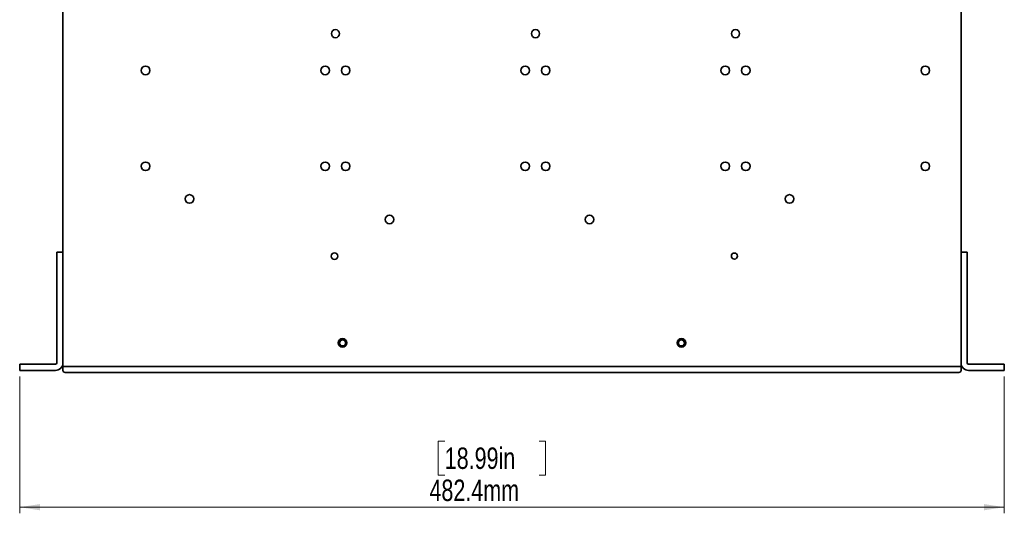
# Model space of a CAD drawing. Header units: millimetres. Extents: x -92 to 809, y -124 to 538.
# Tile 1 of 38: x 221 to 381, y 34 to 115. Entities that reach past the tile are written whole.
import ezdxf

# ---------------------------------------------------------------- set-up
doc = ezdxf.new("R2010")
doc.units = ezdxf.units.MM
doc.styles.add('SLDTEXTSTYLE0', font='TXT', dxfattribs={"width": 0.75})
doc.dimstyles.new('SLDDIMSTYLE0', dxfattribs={"dimtxt": 3.5, "dimasz": 3.302, "dimexe": 0, "dimexo": 0.0625, "dimgap": 0.875, "dimtad": 1, "dimlfac": 3, "dimrnd": 1e-09, "dimzin": 12, "dimdsep": 46, "dimtxsty": 'SLDTEXTSTYLE0', "dimsah": 1, "dimcen": 0.09, "dimadec": 0, "dimazin": 3, "dimtfac": 1, "dimtofl": 0, "dimtmove": 0, "dimatfit": 3, "dimfxl": 0, "dimfrac": 2, "dimtolj": 1, "dimtzin": 12, "dimarcsym": 0})

# ---------------------------------------------------------------- blocks, each defined once
blk = doc.blocks.new('_D_5')
at = {"color": 7, "linetype": 'Continuous', "lineweight": 0}
for p, q in [((220.51, 56.28), (220.51, 33.95)), ((381.31, 56.28), (381.31, 33.95)), ((289.93, 45.74), (288.86, 45.74)), ((288.86, 45.74), (288.86, 40.19)), ((305.34, 45.74), (306.41, 45.74)), ((306.41, 45.74), (306.41, 40.19)), ((288.86, 40.19), (289.93, 40.19)), ((306.41, 40.19), (305.34, 40.19)), ((220.51, 34.95), (381.31, 34.95))]:
    blk.add_line(p, q, dxfattribs=at)
at = {"color": 7, "linetype": 'Continuous', "lineweight": 18}
for points in [[(220.51, 34.95), (223.82, 34.44), (223.82, 35.46)], [(381.31, 34.95), (378.01, 35.46), (378.01, 34.44)]]:
    blk.add_solid(points, dxfattribs=at)
at = {"color": 7, "linetype": 'Continuous', "lineweight": 18, "char_height": 3.5, "attachment_point": 1, "style": 'SLDTEXTSTYLE0'}
for s, insert in [('18.99in', (289.93, 44.7)), ('482.4mm', (287.44, 39.46))]:
    blk.add_mtext(s, dxfattribs=dict(at, insert=insert))

msp = doc.modelspace()

# ---------------------------------------------------------------- linework, layer by layer
at = {"color": 7, "linetype": 'Continuous', "lineweight": 35}
for p, q in [((227.5806, 76.4163), (227.5806, 189.2163)), ((374.2473, 189.2163), (374.2473, 76.4163)), ((226.5806, 76.6163), (227.5806, 76.6163)), ((226.5806, 75.6163), (226.5806, 76.6163)), ((226.5806, 58.5285), (226.5806, 75.6163)), ((227.5806, 76.4163), (227.5806, 75.6163)), ((227.5806, 58.5285), (227.5806, 75.6163)), ((374.2473, 76.6163), (375.2473, 76.6163)), ((374.2473, 75.6163), (374.2473, 76.4163)), ((374.2473, 58.5285), (374.2473, 75.6163)), ((375.2473, 76.6163), (375.2473, 75.6163)), ((375.2473, 58.5285), (375.2473, 75.6163)), ((220.514, 57.283), (220.514, 58.283)), ((220.514, 58.283), (221.514, 58.283)), ((221.514, 58.283), (226.3351, 58.283)), ((227.5806, 57.9497), (227.5806, 58.5285)), ((227.5806, 57.9497), (227.9806, 57.9497)), ((227.5806, 57.283), (227.5806, 57.9497)), ((373.8473, 57.9497), (227.9806, 57.9497)), ((228.2473, 57.9497), (373.5806, 57.9497)), ((373.8473, 57.9497), (374.2473, 57.9497)), ((374.2473, 58.5285), (374.2473, 57.9497)), ((374.2473, 57.9497), (374.2473, 57.283)), ((380.314, 58.283), (375.4928, 58.283)), ((380.314, 58.283), (381.314, 58.283)), ((381.314, 58.283), (381.314, 57.283)), ((221.514, 57.283), (220.514, 57.283)), ((221.514, 57.283), (226.3351, 57.283)), ((228.2473, 56.9497), (227.914, 56.9497)), ((373.5806, 56.9497), (228.2473, 56.9497)), ((373.914, 56.9497), (373.5806, 56.9497)), ((380.314, 57.283), (375.4928, 57.283)), ((381.314, 57.283), (380.314, 57.283))]:
    msp.add_line(p, q, dxfattribs=at)
for centre, radius in [((272.0806, 112.283), 0.6667), ((304.7473, 112.283), 0.6667), ((337.414, 112.283), 0.6667), ((241.0806, 106.283), 0.7033), ((270.414, 106.283), 0.7033), ((273.7473, 106.283), 0.7033), ((303.0806, 106.283), 0.7033), ((306.414, 106.283), 0.7033), ((335.7473, 106.283), 0.7033), ((339.0806, 106.283), 0.7033), ((368.414, 106.283), 0.7033), ((241.0806, 90.6163), 0.7033), ((270.414, 90.6163), 0.7033), ((273.7473, 90.6163), 0.7033), ((303.0806, 90.6163), 0.7033), ((306.414, 90.6163), 0.7033), ((335.7473, 90.6163), 0.7033), ((339.0806, 90.6163), 0.7033), ((368.414, 90.6163), 0.7033), ((248.2473, 85.283), 0.7033), ((346.2473, 85.283), 0.7033), ((280.914, 81.9497), 0.7033), ((313.5806, 81.9497), 0.7033), ((271.914, 75.9497), 0.5333), ((337.2473, 75.9497), 0.5), ((273.2473, 61.783), 0.6958), ((273.2473, 61.783), 0.5), ((328.5806, 61.783), 0.6958), ((328.5806, 61.783), 0.5)]:
    msp.add_circle(centre, radius, dxfattribs=at)
for centre, radius, start, end in [((226.3351, 58.5285), 1.2455, 270, 0), ((226.3351, 58.5285), 0.2455, 270, 0), ((375.4928, 58.5285), 1.2455, 180, 270), ((375.4928, 58.5285), 0.2455, 180, 270), ((227.914, 57.283), 0.3333, 180, 270), ((373.914, 57.283), 0.3333, 270, 0)]:
    msp.add_arc(centre, radius, start, end, dxfattribs=at)

# ---------------------------------------------------------------- dimensions: what is measured, and where the dimension line sits
at = {"color": 7, "linetype": 'Continuous', "lineweight": 18}
dim = msp.add_linear_dim(base=(381.314, 34.9497), p1=(220.514, 57.283), p2=(381.314, 57.283), angle=0, dimstyle='SLDDIMSTYLE0', dxfattribs=at)
dim.commit()
dim.dimension.update_dxf_attribs({"geometry": '_D_5', "text_midpoint": (297.6324, 34.9497), "dimtype": 160})

doc.saveas('drawing.dxf')
